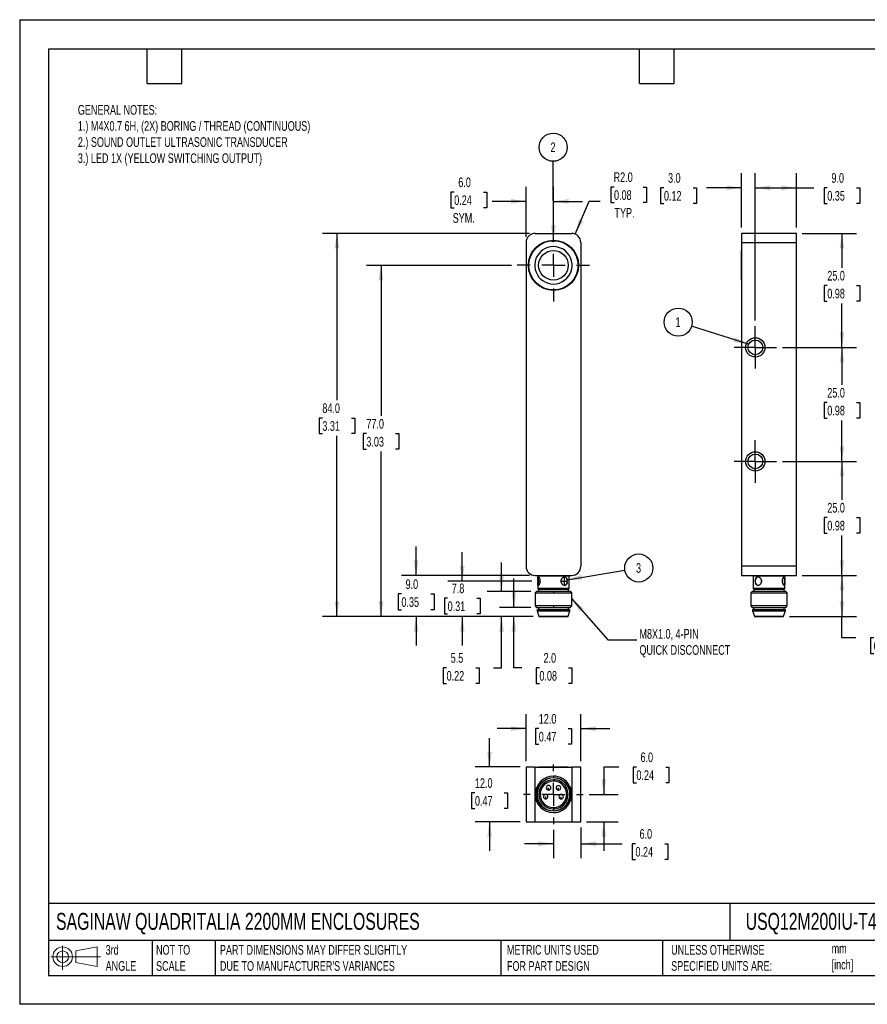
# Model space of a CAD drawing. Header units: millimetres. Extents: x 0 to 210, y 0 to 162.
# Tile 1 of 2: x 0 to 139, y 0 to 162. Entities that reach past the tile are written whole.
import ezdxf

# ---------------------------------------------------------------- set-up
doc = ezdxf.new("R2010")
doc.units = ezdxf.units.MM
doc.header["$LTSCALE"] = 0.75
doc.linetypes.add('CENTERX2', pattern=[20.32, 12.7, -2.54, 2.54, -2.54])
doc.layers.add('CENTER', color=40, linetype='CENTERX2')
doc.layers.add('DIMENSIONS', color=140, linetype='Continuous', lineweight=25)
doc.layers.add('TEXT', color=140, linetype='Continuous', lineweight=25)
doc.styles.add('SLDTEXTSTYLE0', font='TXT', dxfattribs={"width": 0.7})
doc.dimstyles.new('SLDDIMSTYLE0', dxfattribs={"dimtxt": 1.618506, "dimasz": 2.4765, "dimexe": 0, "dimexo": 0.0625, "dimgap": 0.404626, "dimtad": 0, "dimtih": 1, "dimtoh": 1, "dimdec": 1, "dimlfac": 1.333333, "dimrnd": 1e-09, "dimzin": 12, "dimdsep": 46, "dimtxsty": 'SLDTEXTSTYLE0', "dimsah": 1, "dimcen": 0.09, "dimadec": 0, "dimazin": 3, "dimtfac": 1, "dimtdec": 1, "dimtmove": 0, "dimatfit": 0, "dimfxl": 0, "dimfrac": 2, "dimtolj": 1, "dimtzin": 12, "dimarcsym": 0})
doc.dimstyles.new('SLDDIMSTYLE1', dxfattribs={"dimtxt": 1.618506, "dimasz": 2.4765, "dimexe": 0, "dimexo": 0.0625, "dimgap": 0.404626, "dimtad": 0, "dimtih": 1, "dimtoh": 1, "dimdec": 1, "dimlfac": 1.333333, "dimrnd": 1e-09, "dimzin": 4, "dimdsep": 46, "dimtxsty": 'SLDTEXTSTYLE0', "dimsah": 1, "dimcen": 0.09, "dimadec": 0, "dimazin": 1, "dimtfac": 1, "dimtdec": 1, "dimtmove": 0, "dimatfit": 0, "dimfxl": 0, "dimfrac": 2, "dimtolj": 1, "dimtzin": 12, "dimarcsym": 0})
doc.dimstyles.new('SLDDIMSTYLE2', dxfattribs={"dimtxt": 1.618506, "dimasz": 2.4765, "dimexe": 0, "dimexo": 0.0625, "dimgap": 0.404626, "dimtad": 0, "dimtih": 1, "dimtoh": 1, "dimdec": 1, "dimlfac": 1.333333, "dimrnd": 1e-09, "dimzin": 4, "dimdsep": 46, "dimtxsty": 'SLDTEXTSTYLE0', "dimsah": 1, "dimcen": 0.09, "dimadec": 0, "dimazin": 1, "dimtfac": 1, "dimtdec": 1, "dimtofl": 0, "dimtmove": 0, "dimatfit": 3, "dimfxl": 0, "dimfrac": 2, "dimtolj": 1, "dimtzin": 12, "dimarcsym": 0})
doc.dimstyles.new('SLDDIMSTYLE3', dxfattribs={"dimtxt": 1.618506, "dimasz": 2.4765, "dimexe": 0, "dimexo": 0.0625, "dimgap": 0.404626, "dimtad": 0, "dimtih": 1, "dimtoh": 1, "dimdec": 1, "dimlfac": 1.333333, "dimrnd": 1e-09, "dimzin": 4, "dimdsep": 46, "dimtxsty": 'SLDTEXTSTYLE0', "dimsah": 1, "dimcen": 0, "dimadec": 0, "dimazin": 1, "dimtfac": 1, "dimtdec": 1, "dimtofl": 0, "dimtmove": 0, "dimatfit": 3, "dimfxl": 0, "dimfrac": 2, "dimtolj": 1, "dimtzin": 12, "dimarcsym": 0})
doc.dimstyles.new('SLDDIMSTYLE4', dxfattribs={"dimtxt": 0.18, "dimasz": 2.4765, "dimexe": 0, "dimexo": 0.0625, "dimgap": 0, "dimtad": 0, "dimtih": 1, "dimtoh": 1, "dimdec": 0, "dimrnd": 1e-09, "dimzin": 0, "dimdsep": 46, "dimtxsty": 'Standard', "dimsah": 1, "dimcen": 0.09, "dimadec": 0, "dimazin": 0, "dimtfac": 2.4765, "dimtdec": 0, "dimtofl": 0, "dimtmove": 0, "dimatfit": 3, "dimfxl": 0, "dimfrac": 2, "dimtolj": 1, "dimtzin": 0, "dimarcsym": 0})

# ---------------------------------------------------------------- blocks, each defined once
blk = doc.blocks.new('Block11')
at = {"color": 7, "linetype": 'Continuous', "lineweight": 18}
for p, q in [((1.94, 3.98), (1.94, 0)), ((4.11, 3.13), (7.63, 3.77)), ((7.63, 3.77), (7.63, 0.55)), ((0, 2.16), (8.16, 2.16)), ((4.11, 1.2), (4.11, 3.13)), ((4.11, 1.2), (7.63, 0.55))]:
    blk.add_line(p, q, dxfattribs=at)
for radius in [1.61, 0.964]:
    blk.add_circle((1.94, 2.16), radius, dxfattribs=at)
blk = doc.blocks.new('Block12')
at = {"color": 7, "linetype": 'Continuous'}
blk.add_blockref('Block11', (0, 0), dxfattribs=at)
blk = doc.blocks.new('_D')
at = {"layer": 'DIMENSIONS'}
for p, q in [((72.8, 69.6), (72.8, 74.36)), ((84.25, 69.6), (70.42, 69.6)), ((70.39, 66.79), (69.85, 66.79)), ((69.85, 66.79), (69.85, 64.21)), ((75.2, 66.79), (75.74, 66.79)), ((75.74, 66.79), (75.74, 64.21)), ((69.85, 64.21), (70.39, 64.21)), ((84.44, 63.78), (70.42, 63.78)), ((72.8, 63.78), (72.8, 59.02)), ((75.74, 64.21), (75.2, 64.21))]:
    blk.add_line(p, q, dxfattribs=at)
for points in [[(72.8, 69.6), (73.18, 72.07), (72.42, 72.07)], [(72.8, 63.78), (72.42, 61.31), (73.18, 61.31)]]:
    blk.add_solid(points, dxfattribs=at)
at = {"layer": 'DIMENSIONS', "char_height": 1.587, "attachment_point": 1, "style": 'SLDTEXTSTYLE0'}
for s, insert in [('7.8', (71.07, 69.2)), ('0.31', (70.39, 66.26))]:
    blk.add_mtext(s, dxfattribs=dict(at, insert=insert))
blk = doc.blocks.new('_D_1')
at = {"layer": 'DIMENSIONS'}
for p, q in [((81.29, 65.28), (81.29, 70.05)), ((84.06, 65.28), (78.9, 65.28)), ((84.44, 63.78), (78.9, 63.78)), ((81.29, 55.35), (81.29, 63.78)), ((82.57, 55.35), (81.29, 55.35)), ((85.48, 55.35), (84.94, 55.35)), ((84.94, 55.35), (84.94, 52.77)), ((90.29, 55.35), (90.84, 55.35)), ((90.84, 55.35), (90.84, 52.77)), ((84.94, 52.77), (85.48, 52.77)), ((90.84, 52.77), (90.29, 52.77))]:
    blk.add_line(p, q, dxfattribs=at)
for points in [[(81.29, 65.28), (81.67, 67.76), (80.9, 67.76)], [(81.29, 63.78), (80.9, 61.31), (81.67, 61.31)]]:
    blk.add_solid(points, dxfattribs=at)
at = {"layer": 'DIMENSIONS', "char_height": 1.587, "attachment_point": 1, "style": 'SLDTEXTSTYLE0'}
for s, insert in [('2.0', (86.16, 57.76)), ('0.08', (85.48, 54.82))]:
    blk.add_mtext(s, dxfattribs=dict(at, insert=insert))
blk = doc.blocks.new('_D_2')
at = {"layer": 'DIMENSIONS'}
for p, q in [((79.26, 67.91), (79.26, 72.67)), ((84.06, 67.91), (76.88, 67.91)), ((84.44, 63.78), (76.88, 63.78)), ((79.26, 55.35), (79.26, 63.78)), ((70.22, 55.35), (69.67, 55.35)), ((69.67, 55.35), (69.67, 52.77)), ((75.03, 55.35), (75.57, 55.35)), ((75.57, 55.35), (75.57, 52.77)), ((77.94, 55.35), (79.26, 55.35)), ((69.67, 52.77), (70.22, 52.77)), ((75.57, 52.77), (75.03, 52.77))]:
    blk.add_line(p, q, dxfattribs=at)
for points in [[(79.26, 67.91), (79.65, 70.39), (78.88, 70.39)], [(79.26, 63.78), (78.88, 61.31), (79.65, 61.31)]]:
    blk.add_solid(points, dxfattribs=at)
at = {"layer": 'DIMENSIONS', "char_height": 1.587, "attachment_point": 1, "style": 'SLDTEXTSTYLE0'}
for s, insert in [('5.5', (70.89, 57.76)), ('0.22', (70.22, 54.82))]:
    blk.add_mtext(s, dxfattribs=dict(at, insert=insert))
blk = doc.blocks.new('_D_3')
at = {"layer": 'DIMENSIONS'}
for p, q in [((65.2, 70.53), (65.2, 75.3)), ((83.84, 70.53), (62.82, 70.53)), ((62.79, 67.48), (62.25, 67.48)), ((62.25, 67.48), (62.25, 64.9)), ((67.6, 67.48), (68.15, 67.48)), ((68.15, 67.48), (68.15, 64.9)), ((62.25, 64.9), (62.79, 64.9)), ((68.15, 64.9), (67.6, 64.9)), ((84.44, 63.78), (62.82, 63.78)), ((65.2, 63.78), (65.2, 59.02))]:
    blk.add_line(p, q, dxfattribs=at)
for points in [[(65.2, 70.53), (65.58, 73.01), (64.82, 73.01)], [(65.2, 63.78), (64.82, 61.31), (65.58, 61.31)]]:
    blk.add_solid(points, dxfattribs=at)
at = {"layer": 'DIMENSIONS', "char_height": 1.587, "attachment_point": 1, "style": 'SLDTEXTSTYLE0'}
for s, insert in [('9.0', (63.47, 69.89)), ('0.35', (62.79, 66.95))]:
    blk.add_mtext(s, dxfattribs=dict(at, insert=insert))
blk = doc.blocks.new('_D_4')
at = {"layer": 'DIMENSIONS'}
for p, q in [((80.88, 121.53), (57.04, 121.53)), ((59.43, 121.53), (59.43, 96.78)), ((57.02, 93.85), (56.48, 93.85)), ((56.48, 93.85), (56.48, 91.28)), ((61.83, 93.85), (62.37, 93.85)), ((62.37, 93.85), (62.37, 91.28)), ((56.48, 91.28), (57.02, 91.28)), ((59.43, 63.78), (59.43, 90.91)), ((62.37, 91.28), (61.83, 91.28)), ((84.44, 63.78), (57.04, 63.78))]:
    blk.add_line(p, q, dxfattribs=at)
for points in [[(59.43, 121.53), (59.04, 119.06), (59.81, 119.06)], [(59.43, 63.78), (59.81, 66.26), (59.04, 66.26)]]:
    blk.add_solid(points, dxfattribs=at)
at = {"layer": 'DIMENSIONS', "char_height": 1.587, "attachment_point": 1, "style": 'SLDTEXTSTYLE0'}
for s, insert in [('77.0', (57.02, 96.26)), ('3.03', (57.02, 93.32))]:
    blk.add_mtext(s, dxfattribs=dict(at, insert=insert))
blk = doc.blocks.new('_D_5')
at = {"layer": 'DIMENSIONS'}
for p, q in [((83.84, 126.78), (49.8, 126.78)), ((52.18, 126.78), (52.18, 99.36)), ((49.78, 96.42), (49.24, 96.42)), ((49.24, 96.42), (49.24, 93.85)), ((54.59, 96.42), (55.13, 96.42)), ((55.13, 96.42), (55.13, 93.85)), ((49.24, 93.85), (49.78, 93.85)), ((52.18, 63.78), (52.18, 93.49)), ((55.13, 93.85), (54.59, 93.85)), ((84.44, 63.78), (49.8, 63.78))]:
    blk.add_line(p, q, dxfattribs=at)
for points in [[(52.18, 126.78), (51.8, 124.31), (52.57, 124.31)], [(52.18, 63.78), (52.57, 66.26), (51.8, 66.26)]]:
    blk.add_solid(points, dxfattribs=at)
at = {"layer": 'DIMENSIONS', "char_height": 1.587, "attachment_point": 1, "style": 'SLDTEXTSTYLE0'}
for s, insert in [('84.0', (49.78, 98.83)), ('3.31', (49.78, 95.9))]:
    blk.add_mtext(s, dxfattribs=dict(at, insert=insert))
blk = doc.blocks.new('_D_6')
at = {"layer": 'DIMENSIONS'}
for p, q in [((83.29, 126.24), (83.29, 134.43)), ((87.79, 128.44), (87.79, 134.43)), ((71.47, 133.57), (70.93, 133.57)), ((70.93, 133.57), (70.93, 130.99)), ((76.28, 133.57), (76.82, 133.57)), ((76.82, 133.57), (76.82, 130.99)), ((83.29, 132.05), (77.73, 132.05)), ((87.79, 132.05), (92.55, 132.05)), ((70.93, 130.99), (71.47, 130.99)), ((76.82, 130.99), (76.28, 130.99))]:
    blk.add_line(p, q, dxfattribs=at)
for points in [[(83.29, 132.05), (80.81, 132.43), (80.81, 131.67)], [(87.79, 132.05), (90.27, 131.67), (90.27, 132.43)]]:
    blk.add_solid(points, dxfattribs=at)
at = {"layer": 'DIMENSIONS', "char_height": 1.587, "attachment_point": 1, "style": 'SLDTEXTSTYLE0'}
for s, insert in [('6.0', (72.14, 135.98)), ('0.24', (71.47, 133.04)), ('SYM.', (71.22, 130.11))]:
    blk.add_mtext(s, dxfattribs=dict(at, insert=insert))
blk = doc.blocks.new('_D_7')
at = {"layer": 'DIMENSIONS'}
for p, q in [((97.75, 134.41), (97.21, 134.41)), ((97.21, 134.41), (97.21, 131.84)), ((102.56, 134.41), (103.11, 134.41)), ((103.11, 134.41), (103.11, 131.84)), ((91.38, 126.66), (93.66, 132.06)), ((93.66, 132.06), (95.48, 132.06)), ((97.21, 131.84), (97.75, 131.84)), ((103.11, 131.84), (102.56, 131.84))]:
    blk.add_line(p, q, dxfattribs=at)
blk.add_solid([(91.38, 126.66), (92.69, 128.8), (91.99, 129.09)], dxfattribs=at)
at = {"layer": 'DIMENSIONS', "char_height": 1.587, "attachment_point": 1, "style": 'SLDTEXTSTYLE0'}
for s, insert in [('R2.0', (97.69, 136.82)), ('0.08', (97.75, 133.88)), ('TYP.', (97.83, 130.95))]:
    blk.add_mtext(s, dxfattribs=dict(at, insert=insert))
blk = doc.blocks.new('SW_NOTE_0_10')
at = {"layer": 'DIMENSIONS', "color": 0}
blk.add_circle((-0.01, 2.31), 2.31, dxfattribs=at)
at = {"layer": 'DIMENSIONS', "color": 0, "insert": (-0.03, 3.11), "char_height": 1.59, "attachment_point": 2, "style": 'SLDTEXTSTYLE0'}
blk.add_mtext('2', dxfattribs=at)
blk = doc.blocks.new('SW_NOTE_0_11')
at = {"layer": 'DIMENSIONS', "color": 0}
blk.add_circle((2.28, 0.37), 2.31, dxfattribs=at)
at = {"layer": 'DIMENSIONS', "color": 0, "insert": (2.25, 1.17), "char_height": 1.59, "attachment_point": 2, "style": 'SLDTEXTSTYLE0'}
blk.add_mtext('3', dxfattribs=at)
blk = doc.blocks.new('SW_CENTERMARKSYMBOL_0')
at = {"layer": 'CENTER', "color": 0}
for p, q in [((0, 3.81), (0, 5.955)), ((0, 0), (0, 1.905)), ((-3.81, 0), (-5.955, 0)), ((0, 0), (-1.905, 0)), ((0, 0), (0, -1.905)), ((0, 0), (1.905, 0)), ((3.81, 0), (5.955, 0)), ((0, -3.81), (0, -5.955))]:
    blk.add_line(p, q, dxfattribs=at)
blk = doc.blocks.new('_D_8')
at = {"layer": 'DIMENSIONS'}
for p, q in [((77.28, 39.03), (77.28, 43.79)), ((82.34, 39.03), (74.9, 39.03)), ((74.88, 34.77), (74.33, 34.77)), ((74.33, 34.77), (74.33, 32.2)), ((79.69, 34.77), (80.23, 34.77)), ((80.23, 34.77), (80.23, 32.2)), ((74.33, 32.2), (74.88, 32.2)), ((80.23, 32.2), (79.69, 32.2)), ((82.34, 30.03), (74.9, 30.03)), ((77.28, 30.03), (77.28, 25.26))]:
    blk.add_line(p, q, dxfattribs=at)
for points in [[(77.28, 39.03), (77.66, 41.5), (76.9, 41.5)], [(77.28, 30.03), (76.9, 27.55), (77.66, 27.55)]]:
    blk.add_solid(points, dxfattribs=at)
at = {"layer": 'DIMENSIONS', "char_height": 1.587, "attachment_point": 1, "style": 'SLDTEXTSTYLE0'}
for s, insert in [('12.0', (74.88, 37.18)), ('0.47', (74.88, 34.25))]:
    blk.add_mtext(s, dxfattribs=dict(at, insert=insert))
blk = doc.blocks.new('_D_9')
at = {"layer": 'DIMENSIONS'}
for p, q in [((83.29, 39.98), (83.29, 47.72)), ((92.29, 39.98), (92.29, 47.72)), ((83.29, 45.34), (78.53, 45.34)), ((85.38, 45.34), (84.84, 45.34)), ((84.84, 45.34), (84.84, 42.76)), ((90.19, 45.34), (90.74, 45.34)), ((90.74, 45.34), (90.74, 42.76)), ((92.29, 45.34), (97.05, 45.34)), ((84.84, 42.76), (85.38, 42.76)), ((90.74, 42.76), (90.19, 42.76))]:
    blk.add_line(p, q, dxfattribs=at)
for points in [[(83.29, 45.34), (80.81, 45.72), (80.81, 44.95)], [(92.29, 45.34), (94.77, 44.95), (94.77, 45.72)]]:
    blk.add_solid(points, dxfattribs=at)
at = {"layer": 'DIMENSIONS', "char_height": 1.587, "attachment_point": 1, "style": 'SLDTEXTSTYLE0'}
for s, insert in [('12.0', (85.38, 47.74)), ('0.47', (85.38, 44.81))]:
    blk.add_mtext(s, dxfattribs=dict(at, insert=insert))
blk = doc.blocks.new('_D_10')
at = {"layer": 'DIMENSIONS'}
for p, q in [((98.52, 39.02), (96.07, 39.02)), ((96.07, 39.02), (96.07, 34.53)), ((101.44, 39.02), (100.9, 39.02)), ((100.9, 39.02), (100.9, 36.44)), ((106.25, 39.02), (106.79, 39.02)), ((106.79, 39.02), (106.79, 36.44)), ((100.9, 36.44), (101.44, 36.44)), ((106.79, 36.44), (106.25, 36.44)), ((93.65, 34.53), (98.45, 34.53)), ((93.24, 30.03), (98.45, 30.03)), ((96.07, 30.03), (96.07, 25.26))]:
    blk.add_line(p, q, dxfattribs=at)
for points in [[(96.07, 34.53), (96.45, 37), (95.69, 37)], [(96.07, 30.03), (95.69, 27.55), (96.45, 27.55)]]:
    blk.add_solid(points, dxfattribs=at)
at = {"layer": 'DIMENSIONS', "char_height": 1.587, "attachment_point": 1, "style": 'SLDTEXTSTYLE0'}
for s, insert in [('6.0', (102.11, 41.42)), ('0.24', (101.44, 38.49))]:
    blk.add_mtext(s, dxfattribs=dict(at, insert=insert))
blk = doc.blocks.new('_D_11')
at = {"layer": 'DIMENSIONS'}
for p, q in [((87.79, 28.67), (87.79, 24.03)), ((92.29, 29.07), (92.29, 24.03)), ((87.79, 26.41), (83.03, 26.41)), ((92.29, 26.41), (99.08, 26.41)), ((101.28, 26.41), (100.73, 26.41)), ((100.73, 26.41), (100.73, 23.84)), ((106.09, 26.41), (106.63, 26.41)), ((106.63, 26.41), (106.63, 23.84)), ((100.73, 23.84), (101.28, 23.84)), ((106.63, 23.84), (106.09, 23.84))]:
    blk.add_line(p, q, dxfattribs=at)
for points in [[(87.79, 26.41), (85.31, 26.79), (85.31, 26.03)], [(92.29, 26.41), (94.77, 26.03), (94.77, 26.79)]]:
    blk.add_solid(points, dxfattribs=at)
at = {"layer": 'DIMENSIONS', "char_height": 1.587, "attachment_point": 1, "style": 'SLDTEXTSTYLE0'}
for s, insert in [('6.0', (101.95, 28.82)), ('0.24', (101.28, 25.88))]:
    blk.add_mtext(s, dxfattribs=dict(at, insert=insert))
blk = doc.blocks.new('SW_CENTERMARKSYMBOL_1')
at = {"layer": 'CENTER', "color": 0}
for p, q in [((0, 3.81), (0, 4.905)), ((0, 0), (0, 1.905)), ((-3.81, 0), (-4.905, 0)), ((0, 0), (-1.905, 0)), ((0, 0), (0, -1.905)), ((0, 0), (1.905, 0)), ((3.81, 0), (4.905, 0)), ((0, -3.81), (0, -4.905))]:
    blk.add_line(p, q, dxfattribs=at)
blk = doc.blocks.new('_D_12')
at = {"layer": 'DIMENSIONS'}
for p, q in [((118.74, 127.74), (118.74, 136.66)), ((120.99, 112.48), (120.99, 136.66)), ((105.97, 134.28), (105.42, 134.28)), ((105.42, 134.28), (105.42, 131.71)), ((110.78, 134.28), (111.32, 134.28)), ((111.32, 134.28), (111.32, 131.71)), ((118.74, 134.28), (112.97, 134.28)), ((120.99, 134.28), (125.75, 134.28)), ((105.42, 131.71), (105.97, 131.71)), ((111.32, 131.71), (110.78, 131.71))]:
    blk.add_line(p, q, dxfattribs=at)
for points in [[(118.74, 134.28), (116.26, 134.66), (116.26, 133.9)], [(120.99, 134.28), (123.46, 133.9), (123.46, 134.66)]]:
    blk.add_solid(points, dxfattribs=at)
at = {"layer": 'DIMENSIONS', "char_height": 1.587, "attachment_point": 1, "style": 'SLDTEXTSTYLE0'}
for s, insert in [('3.0', (106.64, 136.69)), ('0.12', (105.97, 133.76))]:
    blk.add_mtext(s, dxfattribs=dict(at, insert=insert))
blk = doc.blocks.new('_D_13')
at = {"layer": 'DIMENSIONS'}
for p, q in [((120.99, 112.48), (120.99, 136.66)), ((127.74, 127.74), (127.74, 136.66)), ((120.99, 134.28), (127.74, 134.28)), ((127.74, 134.28), (130.64, 134.28)), ((132.83, 134.28), (132.29, 134.28)), ((132.29, 134.28), (132.29, 131.71)), ((137.64, 134.28), (138.19, 134.28)), ((138.19, 134.28), (138.19, 131.71)), ((132.29, 131.71), (132.83, 131.71)), ((138.19, 131.71), (137.64, 131.71))]:
    blk.add_line(p, q, dxfattribs=at)
for points in [[(120.99, 134.28), (123.46, 133.9), (123.46, 134.66)], [(127.74, 134.28), (125.26, 134.66), (125.26, 133.9)]]:
    blk.add_solid(points, dxfattribs=at)
at = {"layer": 'DIMENSIONS', "char_height": 1.587, "attachment_point": 1, "style": 'SLDTEXTSTYLE0'}
for s, insert in [('9.0', (133.51, 136.69)), ('0.35', (132.83, 133.76))]:
    blk.add_mtext(s, dxfattribs=dict(at, insert=insert))
blk = doc.blocks.new('_D_14')
at = {"layer": 'DIMENSIONS'}
for p, q in [((128.69, 126.78), (137.62, 126.78)), ((135.24, 126.78), (135.24, 121.14)), ((132.83, 118.21), (132.29, 118.21)), ((132.29, 118.21), (132.29, 115.64)), ((137.64, 118.21), (138.19, 118.21)), ((138.19, 118.21), (138.19, 115.64)), ((132.29, 115.64), (132.83, 115.64)), ((135.24, 108.03), (135.24, 115.27)), ((138.19, 115.64), (137.64, 115.64)), ((125.44, 108.03), (137.62, 108.03))]:
    blk.add_line(p, q, dxfattribs=at)
for points in [[(135.24, 126.78), (134.86, 124.31), (135.62, 124.31)], [(135.24, 108.03), (135.62, 110.51), (134.86, 110.51)]]:
    blk.add_solid(points, dxfattribs=at)
at = {"layer": 'DIMENSIONS', "char_height": 1.587, "attachment_point": 1, "style": 'SLDTEXTSTYLE0'}
for s, insert in [('25.0', (132.83, 120.62)), ('0.98', (132.83, 117.68))]:
    blk.add_mtext(s, dxfattribs=dict(at, insert=insert))
blk = doc.blocks.new('_D_15')
at = {"layer": 'DIMENSIONS'}
for p, q in [((125.44, 108.03), (137.62, 108.03)), ((135.24, 108.03), (135.24, 101.9)), ((132.83, 98.97), (132.29, 98.97)), ((132.29, 98.97), (132.29, 96.39)), ((137.64, 98.97), (138.19, 98.97)), ((138.19, 98.97), (138.19, 96.39)), ((132.29, 96.39), (132.83, 96.39)), ((135.24, 89.28), (135.24, 96.03)), ((138.19, 96.39), (137.64, 96.39)), ((125.44, 89.28), (137.62, 89.28))]:
    blk.add_line(p, q, dxfattribs=at)
for points in [[(135.24, 108.03), (134.86, 105.56), (135.62, 105.56)], [(135.24, 89.28), (135.62, 91.76), (134.86, 91.76)]]:
    blk.add_solid(points, dxfattribs=at)
at = {"layer": 'DIMENSIONS', "char_height": 1.587, "attachment_point": 1, "style": 'SLDTEXTSTYLE0'}
for s, insert in [('25.0', (132.83, 101.37)), ('0.98', (132.83, 98.44))]:
    blk.add_mtext(s, dxfattribs=dict(at, insert=insert))
blk = doc.blocks.new('_D_16')
at = {"layer": 'DIMENSIONS'}
for p, q in [((125.44, 89.28), (137.62, 89.28)), ((135.24, 89.28), (135.24, 82.98)), ((132.83, 80.05), (132.29, 80.05)), ((132.29, 80.05), (132.29, 77.47)), ((137.64, 80.05), (138.19, 80.05)), ((138.19, 80.05), (138.19, 77.47)), ((132.29, 77.47), (132.83, 77.47)), ((135.24, 70.53), (135.24, 77.11)), ((138.19, 77.47), (137.64, 77.47)), ((128.69, 70.53), (137.62, 70.53))]:
    blk.add_line(p, q, dxfattribs=at)
for points in [[(135.24, 89.28), (134.86, 86.81), (135.62, 86.81)], [(135.24, 70.53), (135.62, 73.01), (134.86, 73.01)]]:
    blk.add_solid(points, dxfattribs=at)
at = {"layer": 'DIMENSIONS', "char_height": 1.587, "attachment_point": 1, "style": 'SLDTEXTSTYLE0'}
for s, insert in [('25.0', (132.83, 82.46)), ('0.98', (132.83, 79.52))]:
    blk.add_mtext(s, dxfattribs=dict(at, insert=insert))
blk = doc.blocks.new('_D_17')
at = {"layer": 'DIMENSIONS'}
for p, q in [((128.69, 70.53), (137.62, 70.53)), ((135.24, 70.53), (135.24, 63.78)), ((126.59, 63.78), (137.62, 63.78)), ((135.24, 60.25), (135.24, 63.78)), ((137.55, 60.25), (135.24, 60.25)), ((140.46, 60.25), (139.92, 60.25)), ((139.92, 60.25), (139.92, 57.67)), ((145.27, 60.25), (145.82, 60.25)), ((145.82, 60.25), (145.82, 57.67)), ((139.92, 57.67), (140.46, 57.67)), ((145.82, 57.67), (145.27, 57.67))]:
    blk.add_line(p, q, dxfattribs=at)
for points in [[(135.24, 70.53), (134.86, 68.06), (135.62, 68.06)], [(135.24, 63.78), (135.62, 66.26), (134.86, 66.26)]]:
    blk.add_solid(points, dxfattribs=at)
at = {"layer": 'DIMENSIONS', "char_height": 1.587, "attachment_point": 1, "style": 'SLDTEXTSTYLE0'}
for s, insert in [('9.0', (141.14, 62.65)), ('0.35', (140.46, 59.72))]:
    blk.add_mtext(s, dxfattribs=dict(at, insert=insert))
blk = doc.blocks.new('SW_NOTE_0_12')
at = {"layer": 'DIMENSIONS', "color": 0}
blk.add_circle((-2.2, 0.69), 2.31, dxfattribs=at)
at = {"layer": 'DIMENSIONS', "color": 0, "insert": (-2.23, 1.49), "char_height": 1.59, "attachment_point": 2, "style": 'SLDTEXTSTYLE0'}
blk.add_mtext('1', dxfattribs=at)
blk = doc.blocks.new('SW_CENTERMARKSYMBOL_2')
at = {"layer": 'CENTER', "color": 0}
for p, q in [((0, 1.905), (0, 3.49575)), ((0, 0), (0, 1.905)), ((-1.905, 0), (-3.49575, 0)), ((0, 0), (-1.905, 0)), ((0, 0), (0, -1.905)), ((0, 0), (1.905, 0)), ((1.905, 0), (3.49575, 0)), ((0, -1.905), (0, -3.49575))]:
    blk.add_line(p, q, dxfattribs=at)
blk = doc.blocks.new('SW_CENTERMARKSYMBOL_3')
at = {"layer": 'CENTER', "color": 0}
for p, q in [((0, 1.905), (0, 3.49575)), ((0, 0), (0, 1.905)), ((-1.905, 0), (-3.49575, 0)), ((0, 0), (-1.905, 0)), ((0, 0), (0, -1.905)), ((0, 0), (1.905, 0)), ((1.905, 0), (3.49575, 0)), ((0, -1.905), (0, -3.49575))]:
    blk.add_line(p, q, dxfattribs=at)

msp = doc.modelspace()

# ---------------------------------------------------------------- linework, layer by layer
at = {"color": 7, "linetype": 'Continuous'}
for p, q in [((0.002, 161.927), (0.002, 0.002)), ((0.002, 161.927), (209.552, 161.927)), ((209.552, 0.002), (0.002, 0.002))]:
    msp.add_line(p, q, dxfattribs=at)
for p, q in [((84.79, 126.784), (90.79, 126.784)), ((127.738, 126.784), (118.738, 126.784)), ((118.738, 126.784), (118.738, 125.284)), ((127.738, 125.284), (127.738, 126.784)), ((83.29, 125.284), (83.29, 72.034)), ((92.29, 125.284), (92.29, 72.034)), ((118.738, 125.284), (118.738, 72.034)), ((118.738, 125.284), (127.738, 125.284)), ((127.738, 72.034), (127.738, 125.284)), ((118.738, 123.971), (118.731, 123.971)), ((118.731, 119.096), (118.731, 123.971)), ((118.731, 119.096), (118.738, 119.096)), ((120.988, 106.443), (120.988, 106.818)), ((120.988, 87.693), (120.988, 88.068)), ((118.738, 72.034), (118.738, 70.534)), ((127.738, 72.034), (118.738, 72.034)), ((127.738, 70.534), (127.738, 72.034)), ((84.79, 70.534), (90.79, 70.534)), ((85.278, 70.534), (85.203, 70.459)), ((85.203, 70.459), (85.203, 69.765)), ((85.203, 70.459), (87.805, 70.459)), ((87.805, 70.534), (87.805, 70.459)), ((87.805, 70.459), (90.378, 70.459)), ((90.378, 70.459), (90.303, 70.534)), ((90.378, 68.359), (90.378, 70.459)), ((118.738, 70.534), (127.738, 70.534)), ((120.726, 70.534), (120.651, 70.459)), ((120.726, 70.534), (120.651, 70.459)), ((120.651, 70.459), (120.651, 68.359)), ((120.651, 70.459), (125.826, 70.459)), ((125.826, 70.459), (125.751, 70.534)), ((125.826, 69.865), (125.826, 70.459)), ((85.203, 69.428), (85.203, 68.359)), ((85.203, 68.359), (85.278, 68.284)), ((87.805, 68.359), (85.203, 68.359)), ((85.278, 68.284), (87.805, 68.284)), ((85.315, 68.284), (85.315, 67.909)), ((90.378, 68.359), (87.805, 68.359)), ((87.805, 68.359), (87.805, 68.284)), ((87.805, 68.284), (90.303, 68.284)), ((90.265, 67.909), (90.265, 68.284)), ((90.303, 68.284), (90.378, 68.359)), ((120.651, 68.359), (120.726, 68.284)), ((120.651, 68.359), (120.726, 68.284)), ((125.826, 68.359), (120.651, 68.359)), ((120.726, 68.284), (125.751, 68.284)), ((120.763, 68.284), (120.763, 67.909)), ((125.713, 67.909), (125.713, 68.284)), ((125.751, 68.284), (125.826, 68.359)), ((125.826, 68.359), (125.826, 69.328)), ((85.015, 67.909), (84.79, 67.684)), ((84.79, 67.684), (84.79, 65.509)), ((84.79, 67.684), (87.807, 67.684)), ((87.806, 67.909), (85.015, 67.909)), ((87.806, 67.909), (87.807, 67.684)), ((90.565, 67.909), (87.806, 67.909)), ((87.807, 67.684), (90.79, 67.684)), ((90.79, 67.684), (90.565, 67.909)), ((90.79, 65.509), (90.79, 67.684)), ((120.463, 67.909), (120.238, 67.684)), ((120.238, 67.684), (120.238, 65.509)), ((120.464, 67.909), (120.239, 67.684)), ((120.239, 67.684), (126.238, 67.684)), ((126.013, 67.909), (120.464, 67.909)), ((126.238, 67.684), (126.013, 67.909)), ((126.238, 65.509), (126.238, 67.684)), ((84.79, 65.509), (85.015, 65.284)), ((87.807, 65.509), (84.79, 65.509)), ((85.015, 65.284), (87.806, 65.284)), ((85.09, 64.909), (85.09, 64.684)), ((85.09, 64.909), (87.806, 64.909)), ((85.315, 65.284), (85.315, 64.909)), ((87.807, 65.509), (87.806, 65.284)), ((87.806, 65.284), (90.565, 65.284)), ((87.806, 64.909), (90.49, 64.909)), ((90.79, 65.509), (87.807, 65.509)), ((90.265, 64.909), (90.265, 65.284)), ((90.49, 64.684), (90.49, 64.909)), ((90.565, 65.284), (90.79, 65.509)), ((120.238, 65.509), (120.463, 65.284)), ((126.238, 65.509), (120.239, 65.509)), ((120.239, 65.509), (120.464, 65.284)), ((120.464, 65.284), (126.013, 65.284)), ((120.538, 64.909), (120.538, 64.684)), ((120.539, 64.909), (125.938, 64.909)), ((120.763, 65.284), (120.763, 64.909)), ((125.713, 64.909), (125.713, 65.284)), ((125.938, 64.684), (125.938, 64.909)), ((126.013, 65.284), (126.238, 65.509)), ((85.09, 64.684), (85.39, 63.859)), ((85.09, 64.684), (87.806, 64.684)), ((85.39, 63.859), (85.39, 63.784)), ((85.39, 63.859), (87.804, 63.859)), ((85.39, 63.784), (87.804, 63.784)), ((87.804, 63.859), (90.19, 63.859)), ((87.804, 63.784), (90.19, 63.784)), ((87.806, 64.684), (90.49, 64.684)), ((90.19, 63.859), (90.49, 64.684)), ((90.19, 63.784), (90.19, 63.859)), ((120.538, 64.684), (120.838, 63.859)), ((120.539, 64.684), (125.938, 64.684)), ((120.838, 63.859), (120.838, 63.784)), ((120.838, 63.859), (125.638, 63.859)), ((120.838, 63.784), (125.638, 63.784)), ((125.638, 63.859), (125.938, 64.684)), ((125.638, 63.784), (125.638, 63.859)), ((83.29, 39.026), (83.29, 30.026)), ((84.79, 39.026), (83.29, 39.026)), ((84.79, 30.026), (84.79, 39.026)), ((84.79, 39.026), (90.79, 39.026)), ((85.353, 39.034), (85.353, 39.026)), ((85.353, 39.034), (90.228, 39.034)), ((90.228, 39.026), (90.228, 39.034)), ((90.79, 39.026), (90.79, 30.026)), ((92.29, 39.026), (90.79, 39.026)), ((92.29, 30.026), (92.29, 39.026)), ((87.807, 37.526), (87.806, 37.301)), ((86.513, 33.783), (86.513, 34.158)), ((86.99, 35.243), (86.99, 35.618)), ((88.603, 35.234), (88.603, 35.609)), ((89.063, 33.769), (89.063, 34.144)), ((87.775, 31.826), (87.777, 32.126)), ((83.29, 30.026), (84.79, 30.026)), ((84.79, 30.026), (90.79, 30.026)), ((90.79, 30.026), (92.29, 30.026))]:
    msp.add_line(p, q)
for centre, radius in [((87.79, 121.534), 4.125), ((87.79, 121.534), 4.05), ((87.79, 121.534), 2.437), ((120.988, 108.034), 1.591), ((120.988, 108.034), 1.216), ((120.988, 89.284), 1.591), ((120.988, 89.284), 1.216), ((87.79, 34.526), 2.775)]:
    msp.add_circle(centre, radius)
for centre, radius, start, end in [((84.79, 125.284), 1.5, 90, 180), ((90.79, 125.284), 1.5, 0, 90), ((87.79, 121.534), 3.075, 90, 296.88699), ((87.79, 121.534), 3.075, 296.88699, 90), ((84.79, 72.034), 1.5, 180, 270), ((90.79, 72.034), 1.5, 270, 0), ((86.152, 69.786), 0.953, 148.29439, 184.64116), ((87.878, 69.596), 2.677, 177.59725, 182.40275), ((82.9, 69.596), 2.677, 357.59725, 2.40275), ((90.07, 69.596), 1.01, 173.61698, 186.38302), ((89.468, 69.728), 0.588, 358.08528, 80.90085), ((89.052, 69.596), 1.01, 353.61698, 6.38302), ((121.979, 69.596), 0.998, 173.54424, 186.45576), ((121.578, 69.725), 0.59, 98.75491, 181.61894), ((120.996, 69.596), 0.998, 353.54424, 6.45576), ((128.26, 69.596), 2.793, 177.69703, 182.30297), ((124.761, 69.767), 1.066, 356.83171, 29.11495), ((123.034, 69.596), 2.793, 357.69703, 2.30297), ((86.226, 69.425), 1.025, 176.71107, 210.49316), ((89.468, 69.464), 0.588, 279.09915, 1.91472), ((121.578, 69.467), 0.59, 178.38106, 261.24509), ((124.839, 69.407), 0.989, 329.68274, 4.48556), ((87.79, 34.526), 3, 89.67434, 269.67434), ((87.79, 34.526), 3, 269.67434, 89.67434), ((87.79, 34.526), 2.7, 89.67434, 269.67434), ((87.79, 34.526), 2.4, 89.67434, 269.67434), ((87.79, 34.526), 2.175, 89.67434, 269.67434), ((86.99, 35.618), 0.375, 270, 179.67434), ((87.79, 34.526), 2.7, 269.67434, 89.67434), ((87.79, 34.526), 2.4, 269.67434, 89.67434), ((87.79, 34.526), 2.175, 269.67434, 89.67434), ((88.603, 35.609), 0.375, 270, 179.67434), ((86.513, 34.158), 0.375, 270, 179.67434), ((86.513, 34.158), 0.375, 179.67434, 270), ((86.99, 35.618), 0.375, 179.67434, 270), ((88.603, 35.609), 0.375, 179.67434, 270), ((89.063, 34.144), 0.375, 270, 179.67434), ((89.063, 34.144), 0.375, 179.67434, 270)]:
    msp.add_arc(centre, radius, start, end)
for points, knots in [([(85.203, 69.708), (85.203, 69.729), (85.203, 69.771), (85.203, 69.832), (85.203, 69.891), (85.204, 69.966), (85.206, 70.052), (85.214, 70.171), (85.236, 70.279), (85.291, 70.324), (85.37, 70.279), (85.444, 70.171), (85.498, 70.052), (85.533, 69.949), (85.561, 69.834), (85.57, 69.75), (85.575, 69.708)], [0, 0, 0, 0, 0.0317123, 0.0632397, 0.094852, 0.1268168, 0.1888334, 0.2503521, 0.3759512, 0.5000666, 0.624182, 0.7497811, 0.8112818, 0.8733164, 0.9368185, 1, 1, 1, 1]), ([(89.066, 69.708), (89.07, 69.729), (89.077, 69.771), (89.093, 69.832), (89.115, 69.891), (89.149, 69.966), (89.2, 70.052), (89.299, 70.171), (89.447, 70.279), (89.633, 70.324), (89.802, 70.279), (89.911, 70.171), (89.977, 70.052), (90.014, 69.949), (90.042, 69.834), (90.051, 69.75), (90.056, 69.708)], [0, 0, 0, 0, 0.03171232, 0.06323973, 0.09485201, 0.12681678, 0.18883339, 0.25035208, 0.37595121, 0.50006659, 0.62418197, 0.7497811, 0.81128185, 0.87331638, 0.93681847, 1, 1, 1, 1]), ([(120.987, 69.708), (120.989, 69.729), (120.993, 69.771), (121.003, 69.832), (121.016, 69.891), (121.036, 69.966), (121.068, 70.052), (121.135, 70.171), (121.246, 70.279), (121.416, 70.324), (121.605, 70.279), (121.754, 70.171), (121.854, 70.052), (121.916, 69.949), (121.964, 69.834), (121.98, 69.75), (121.988, 69.708)], [0, 0, 0, 0, 0.03171232, 0.06323973, 0.09485201, 0.12681678, 0.18883339, 0.25035208, 0.37595121, 0.50006659, 0.62418197, 0.7497811, 0.81128185, 0.87331638, 0.93681847, 1, 1, 1, 1]), ([(125.469, 69.708), (125.471, 69.728), (125.475, 69.767), (125.483, 69.824), (125.494, 69.88), (125.512, 69.95), (125.537, 70.032), (125.585, 70.147), (125.652, 70.258), (125.727, 70.318), (125.783, 70.301), (125.809, 70.224), (125.82, 70.13), (125.824, 70.045), (125.826, 69.949), (125.826, 69.876), (125.826, 69.839)], [0, 0, 0, 0, 0.03174598, 0.06331078, 0.0949299, 0.12683767, 0.18910003, 0.25086644, 0.37579049, 0.5014188, 0.62402132, 0.75050807, 0.81237232, 0.87360324, 0.93728489, 1, 1, 1, 1]), ([(125.826, 69.839), (125.826, 69.818), (125.826, 69.775), (125.826, 69.731), (125.825, 69.708)], [0, 0, 0, 0, 0.5008313, 1, 1, 1, 1]), ([(85.575, 69.484), (85.573, 69.463), (85.569, 69.421), (85.559, 69.36), (85.546, 69.301), (85.527, 69.226), (85.498, 69.14), (85.444, 69.022), (85.37, 68.914), (85.291, 68.869), (85.236, 68.914), (85.214, 69.022), (85.206, 69.14), (85.203, 69.244), (85.203, 69.359), (85.203, 69.442), (85.203, 69.484)], [0, 0, 0, 0, 0.0317123, 0.0632397, 0.094852, 0.1268168, 0.1888334, 0.2503521, 0.3759512, 0.5000666, 0.624182, 0.7497811, 0.8112818, 0.8733164, 0.9368185, 1, 1, 1, 1]), ([(90.056, 69.484), (90.054, 69.463), (90.05, 69.421), (90.04, 69.36), (90.028, 69.301), (90.008, 69.226), (89.977, 69.14), (89.911, 69.022), (89.802, 68.914), (89.633, 68.869), (89.447, 68.914), (89.299, 69.022), (89.2, 69.14), (89.138, 69.244), (89.09, 69.359), (89.074, 69.442), (89.066, 69.484)], [0, 0, 0, 0, 0.0317123, 0.0632397, 0.094852, 0.1268168, 0.1888334, 0.2503521, 0.3759512, 0.5000666, 0.624182, 0.7497811, 0.8112818, 0.8733164, 0.9368185, 1, 1, 1, 1]), ([(121.988, 69.484), (121.985, 69.463), (121.978, 69.421), (121.961, 69.36), (121.939, 69.301), (121.905, 69.226), (121.854, 69.14), (121.754, 69.022), (121.605, 68.914), (121.416, 68.869), (121.246, 68.914), (121.135, 69.022), (121.068, 69.14), (121.03, 69.244), (121.001, 69.359), (120.992, 69.442), (120.987, 69.484)], [0, 0, 0, 0, 0.0317123, 0.0632397, 0.094852, 0.1268168, 0.1888334, 0.2503521, 0.3759512, 0.5000666, 0.624182, 0.7497811, 0.8112818, 0.8733164, 0.9368185, 1, 1, 1, 1]), ([(125.826, 69.353), (125.826, 69.335), (125.826, 69.298), (125.826, 69.246), (125.825, 69.195), (125.824, 69.133), (125.82, 69.063), (125.809, 68.969), (125.783, 68.891), (125.727, 68.874), (125.652, 68.935), (125.585, 69.045), (125.537, 69.16), (125.507, 69.259), (125.482, 69.367), (125.473, 69.445), (125.469, 69.484)], [0, 0, 0, 0, 0.0313673, 0.0627615, 0.0944028, 0.1265062, 0.1877187, 0.2496024, 0.3760901, 0.4986937, 0.624323, 0.749248, 0.8109954, 0.8732778, 0.9367377, 1, 1, 1, 1]), ([(125.825, 69.484), (125.826, 69.462), (125.826, 69.417), (125.826, 69.374), (125.826, 69.353)], [0, 0, 0, 0, 0.49916875, 1, 1, 1, 1])]:
    msp.add_open_spline(points, degree=3, knots=knots)
for points in [[(85.575, 69.708), (85.581, 69.633), (85.581, 69.559), (85.575, 69.484)], [(89.058, 69.596), (89.058, 69.633), (89.061, 69.671), (89.066, 69.708)], [(121.988, 69.708), (121.999, 69.633), (121.999, 69.559), (121.988, 69.484)], [(125.464, 69.596), (125.464, 69.633), (125.466, 69.671), (125.469, 69.708)], [(89.066, 69.484), (89.061, 69.522), (89.058, 69.559), (89.058, 69.596)], [(125.469, 69.484), (125.466, 69.522), (125.464, 69.559), (125.464, 69.596)]]:
    msp.add_open_spline(points, degree=3)
at = {"layer": 'CENTER'}
for p, q in [((85.295, 70.309), (85.295, 68.884)), ((89.63, 68.884), (89.63, 70.309)), ((85.203, 69.596), (85.58, 69.596)), ((89.058, 69.596), (90.062, 69.596))]:
    msp.add_line(p, q, dxfattribs=at)
at = {"layer": 'TEXT'}
for p, q in [((4.762, 157.162), (204.787, 157.162)), ((4.762, 157.162), (4.762, 4.762)), ((20.955, 151.447), (20.955, 157.162)), ((26.67, 151.447), (26.67, 157.162)), ((101.918, 151.447), (101.918, 157.162)), ((107.632, 151.447), (107.632, 157.162)), ((20.955, 151.447), (26.67, 151.447)), ((101.918, 151.447), (107.632, 151.447)), ((204.787, 16.595), (4.762, 16.595)), ((116.819, 16.595), (116.819, 10.477)), ((204.787, 10.477), (4.762, 10.477)), ((21.784, 10.477), (21.784, 4.762)), ((32.128, 10.477), (32.128, 4.762)), ((79.113, 10.477), (79.113, 4.762)), ((105.748, 10.477), (105.748, 4.762)), ((4.762, 4.762), (204.787, 4.762))]:
    msp.add_line(p, q, dxfattribs=at)

# ---------------------------------------------------------------- block references
at = {"layer": 'CENTER'}
for name, p in [('SW_CENTERMARKSYMBOL_0', (87.79, 121.534)), ('SW_CENTERMARKSYMBOL_2', (120.988, 108.034)), ('SW_CENTERMARKSYMBOL_3', (120.988, 89.284)), ('SW_CENTERMARKSYMBOL_1', (87.79, 34.526))]:
    msp.add_blockref(name, p, dxfattribs=at)
at = {"layer": 'DIMENSIONS'}
for name, p in [('SW_NOTE_0_10', (87.756, 138.636)), ('SW_NOTE_0_12', (110.513, 111.501)), ('SW_NOTE_0_11', (99.537, 71.383))]:
    msp.add_blockref(name, p, dxfattribs=at)
at = {"layer": 'TEXT'}
msp.add_blockref('Block12', (5.128, 5.665), dxfattribs=at)

# ---------------------------------------------------------------- texts
at = {"layer": 'DIMENSIONS', "insert": (101.931, 61.715), "char_height": 1.5875, "attachment_point": 1, "style": 'SLDTEXTSTYLE0'}
msp.add_mtext('M8X1.0, 4-PIN^JQUICK DISCONNECT', dxfattribs=at)
at = {"layer": 'TEXT', "attachment_point": 1, "style": 'SLDTEXTSTYLE0'}
for s, insert, char_height in [('GENERAL NOTES:^J1.) M4X0.7 6H, (2X) BORING / THREAD (CONTINUOUS)^J2.) SOUND OUTLET ULTRASONIC TRANSDUCER^J3.) LED 1X (YELLOW SWITCHING OUTPUT)', (9.567, 147.891), 1.5875), ('SAGINAW QUADRITALIA 2200MM ENCLOSURES', (5.974, 15.034), 2.77813), ('USQ12M200IU-T4', (119.406, 15.034), 2.77813), ('3rd^JANGLE', (14.138, 9.747), 1.5875), ('NOT TO^JSCALE', (22.43, 9.747), 1.5875), ("PART DIMENSIONS MAY DIFFER SLIGHTLY ^JDUE TO MANUFACTURER'S VARIANCES", (32.934, 9.747), 1.5875), ('METRIC UNITS USED ^JFOR PART DESIGN', (80.14, 9.747), 1.5875), ('UNLESS OTHERWISE ^JSPECIFIED UNITS ARE:', (107.152, 9.747), 1.5875), ('mm^J[inch]', (133.548, 9.977), 1.5875)]:
    msp.add_mtext(s, dxfattribs=dict(at, insert=insert, char_height=char_height))

# ---------------------------------------------------------------- dimensions: what is measured, and where the dimension line sits
at = {"layer": 'DIMENSIONS'}
dim = msp.add_radius_dim(center=(90.79, 125.284), mpoint=(91.376, 126.665), text='<>\\PTYP.', dimstyle='SLDDIMSTYLE3', dxfattribs=at)
dim.commit()
dim.dimension.update_dxf_attribs({"geometry": '_D_7', "text_midpoint": (100.16, 132.895), "dimtype": 164})
for base, p1, p2, dimstyle, picture, middle in [((118.738, 134.284), (120.988, 111.529), (118.738, 126.784), 'SLDDIMSTYLE1', '_D_12', (108.373, 134.284)), ((127.738, 134.284), (120.988, 111.529), (127.738, 126.784), 'SLDDIMSTYLE2', '_D_13', (135.238, 134.284)), ((92.29, 45.336), (83.29, 39.026), (92.29, 39.026), 'SLDDIMSTYLE1', '_D_9', (87.789, 45.336)), ((87.79, 26.41), (92.29, 30.026), (87.79, 29.621), 'SLDDIMSTYLE1', '_D_11', (103.681, 26.41))]:
    dim = msp.add_linear_dim(base=base, p1=p1, p2=p2, dimstyle=dimstyle, dxfattribs=at)
    dim.commit()
    dim.dimension.update_dxf_attribs({"geometry": picture, "text_midpoint": middle, "dimtype": 160})
dim = msp.add_linear_dim(base=(83.29, 132.053), p1=(87.79, 127.489), p2=(83.29, 125.284), angle=0, text='<>\\PSYM.', dimstyle='SLDDIMSTYLE1', dxfattribs=at)
dim.commit()
dim.dimension.update_dxf_attribs({"geometry": '_D_6', "text_midpoint": (73.875, 132.053), "dimtype": 160})
for base, p1, p2, dimstyle, picture, middle in [((52.184, 126.784), (85.39, 63.784), (84.79, 126.784), 'SLDDIMSTYLE2', '_D_5', (52.184, 96.422)), ((135.238, 108.034), (127.738, 126.784), (124.484, 108.034), 'SLDDIMSTYLE2', '_D_14', (135.238, 118.208)), ((59.426, 121.534), (85.39, 63.784), (81.835, 121.534), 'SLDDIMSTYLE2', '_D_4', (59.426, 93.847)), ((135.238, 89.284), (124.484, 108.034), (124.484, 89.284), 'SLDDIMSTYLE2', '_D_15', (135.238, 98.966)), ((135.238, 70.534), (124.484, 89.284), (127.738, 70.534), 'SLDDIMSTYLE2', '_D_16', (135.238, 80.046)), ((65.198, 70.534), (85.39, 63.784), (84.79, 70.534), 'SLDDIMSTYLE1', '_D_3', (65.198, 67.476)), ((72.797, 63.784), (85.203, 69.596), (85.39, 63.784), 'SLDDIMSTYLE0', '_D', (72.797, 66.786)), ((79.264, 67.909), (85.39, 63.784), (85.015, 67.909), 'SLDDIMSTYLE0', '_D_2', (79.264, 55.347)), ((81.286, 65.284), (85.39, 63.784), (85.015, 65.284), 'SLDDIMSTYLE1', '_D_1', (81.286, 55.347)), ((135.238, 63.784), (127.738, 70.534), (125.638, 63.784), 'SLDDIMSTYLE2', '_D_17', (135.238, 60.245)), ((77.283, 30.026), (83.29, 39.026), (83.29, 30.026), 'SLDDIMSTYLE1', '_D_8', (77.283, 34.774)), ((96.068, 30.026), (92.695, 34.526), (92.29, 30.026), 'SLDDIMSTYLE1', '_D_10', (96.068, 39.015))]:
    dim = msp.add_linear_dim(base=base, p1=p1, p2=p2, angle=90, dimstyle=dimstyle, dxfattribs=at)
    dim.commit()
    dim.dimension.update_dxf_attribs({"geometry": picture, "text_midpoint": middle, "dimtype": 160})

# ---------------------------------------------------------------- leaders
for points in [[(87.79, 125.659), (87.756, 138.636)], [(119.891, 108.556), (110.513, 111.501)], [(90.039, 69.836), (99.537, 71.383)], [(90.79, 66.71), (96.737, 59.918), (101.5, 59.918)]]:
    msp.add_leader(points, dimstyle='SLDDIMSTYLE4', dxfattribs=at)

doc.saveas('drawing.dxf')
